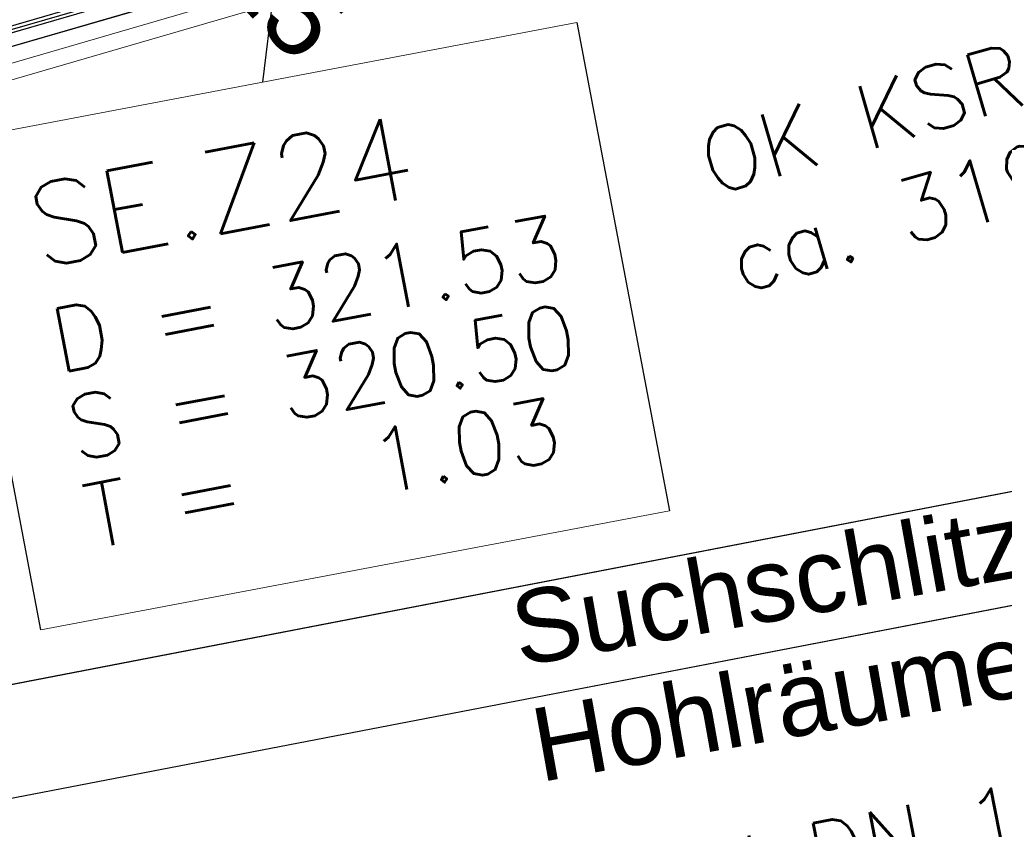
# Model space of a CAD drawing. Header units: metres. Extents: x -502 to 161, y -108 to 174.
# Tile 168 of 256: x -212.91 to -209.84, y -41.27 to -38.73. Entities that reach past the tile are written whole.
import ezdxf

# ---------------------------------------------------------------- set-up
doc = ezdxf.new("R2010")
doc.units = ezdxf.units.M
doc.header["$LTSCALE"] = 0.1
for name, color, linetype in [('BRI31-005.05-5p02-Koordinierung Lageplan 4. BA ZOB West 2022-06-15', 7, 'Continuous'), ('BRI31-005.06-5f07-Koordinierung Lageplan 4. BA ZOB Fernbusbahnh', 7, 'Continuous'), ('BRI32-005.02-5f05-Koordinierung Schemaplan 4 BA ZOB Teilbereich', 7, 'Continuous'), ('BRI32-005.03-5f06-Koordinierung Schemaplan 4 BA ZOB Teilbereich 2 Ost - Bahnhofsallee 2023-01-21', 7, 'Continuous')]:
    doc.layers.add(name, color=color, linetype=linetype)
doc.styles.add('Arial', font='arial.ttf')
doc.styles.add('Txt', font='txt_____.ttf')

msp = doc.modelspace()

# ---------------------------------------------------------------- linework, layer by layer
at = {"layer": 'BRI31-005.05-5p02-Koordinierung Lageplan 4. BA ZOB West 2022-06-15', "color": 1, "linetype": 'Continuous', "lineweight": 25, "true_color": 0xff0000, "transparency": 33554687}
msp.add_line((-211.7361, -35.479), (-212.1559, -38.9294), dxfattribs=at)
at = {"layer": 'BRI31-005.05-5p02-Koordinierung Lageplan 4. BA ZOB West 2022-06-15', "color": 250, "linetype": 'Continuous', "lineweight": 25, "true_color": 0x333333, "transparency": 33554687}
for p, q in [((-259.6612, -49.8299), (-208.862, -40.0259)), ((-259.5949, -50.1735), (-208.7957, -40.3695))]:
    msp.add_line(p, q, dxfattribs=at)
at = {"layer": 'BRI31-005.05-5p02-Koordinierung Lageplan 4. BA ZOB West 2022-06-15', "color": 1, "linetype": 'Continuous', "lineweight": 25, "true_color": 0xff0000, "transparency": 33554687, "flags": 128}
for points in [[(-225.3387, -11.2374), (-229.5957, -18.1714), (-229.0257, -20.8074), (-227.7997, -27.4074), (-227.6647, -27.9944), (-227.4477, -30.3544), (-224.2937, -35.5024), (-224.0217, -35.9484), (-223.2007, -36.4664), (-222.9157, -36.6434), (-217.6127, -39.5814), (-217.2307, -39.7354), (-214.0777, -39.1054), (-207.9547, -37.3244), (-207.4387, -36.8834), (-205.7427, -35.6354), (-202.5457, -34.9364), (-199.0767, -34.0634), (-192.6107, -32.7734), (-185.6937, -31.6434), (-180.2767, -30.7334), (-179.4717, -30.6334), (-178.4147, -30.7934), (-174.3807, -31.4324)], [(-213.1384, -39.1157), (-211.1734, -38.7431), (-210.8839, -40.2699), (-212.8489, -40.6425), (-213.1384, -39.1157)]]:
    msp.add_lwpolyline(points, dxfattribs=at)
at = {"layer": 'BRI31-005.05-5p02-Koordinierung Lageplan 4. BA ZOB West 2022-06-15', "color": 250, "linetype": 'Continuous', "lineweight": 25, "true_color": 0x333333, "transparency": 33554687, "flags": 128}
for points in [[(-225.3307, -11.2434), (-229.5857, -18.1734), (-229.0157, -20.8054), (-227.7897, -27.4054), (-227.6547, -27.9934), (-227.4387, -30.3514), (-224.2857, -35.4974), (-224.0137, -35.9414), (-223.1947, -36.4574), (-222.9107, -36.6354), (-217.6077, -39.5724), (-217.2297, -39.7244), (-214.0807, -39.0964), (-207.9597, -37.3154), (-207.4447, -36.8754), (-205.7467, -35.6254), (-202.5487, -34.9274), (-199.0787, -34.0534), (-192.6127, -32.7634), (-185.6947, -31.6334), (-180.2787, -30.7234), (-179.4717, -30.6234), (-178.4137, -30.7834), (-174.3787, -31.4224)], [(-225.2907, -11.2734), (-229.5327, -18.1824), (-228.9667, -20.7954), (-227.7407, -27.3964), (-227.6047, -27.9884), (-227.3897, -30.3354), (-224.2587, -35.4464), (-223.9867, -35.8994), (-223.1627, -36.4184), (-222.8857, -36.5924), (-217.5837, -39.5284), (-217.0567, -39.7414), (-214.0687, -39.1454), (-207.9377, -37.3614), (-207.4157, -36.9154), (-205.7257, -35.6724), (-202.5377, -34.9764), (-199.0687, -34.1024), (-192.6037, -32.8124), (-185.6867, -31.6824), (-180.2717, -30.7724), (-179.4727, -30.6734), (-178.4207, -30.8324), (-177.8307, -31.0624)]]:
    msp.add_lwpolyline(points, dxfattribs=at)
at = {"layer": 'BRI31-005.05-5p02-Koordinierung Lageplan 4. BA ZOB West 2022-06-15', "color": 114, "linetype": 'Continuous', "lineweight": 25, "true_color": 0x00994c, "transparency": 33554687, "flags": 128}
msp.add_lwpolyline([(-174.3777, -31.4124), (-178.4117, -30.7734), (-179.4707, -30.6134), (-180.2797, -30.7134), (-185.6977, -31.6244), (-192.6137, -32.7544), (-199.0817, -34.0444), (-202.5497, -34.9164), (-205.7517, -35.6174), (-207.4517, -36.8684), (-207.9637, -37.3064), (-214.0827, -39.0854), (-217.2287, -39.7144), (-217.6047, -39.5634), (-222.9057, -36.6254), (-223.1907, -36.4494), (-224.0077, -35.9334), (-224.2767, -35.4914), (-227.4277, -30.3474), (-227.6447, -27.9914), (-227.7807, -27.4034), (-229.0067, -20.8034), (-229.5747, -18.1744), (-225.3227, -11.2494)], dxfattribs=at)
at = {"layer": 'BRI31-005.05-5p02-Koordinierung Lageplan 4. BA ZOB West 2022-06-15', "color": 7, "linetype": 'Continuous', "lineweight": 13, "transparency": 33554687, "flags": 128}
for points in [[(-174.4567, -31.9734), (-178.4767, -31.2244), (-179.4807, -31.0734), (-180.2157, -31.1644), (-185.6227, -32.0744), (-192.5317, -33.2044), (-198.9887, -34.4944), (-202.5047, -35.1234), (-205.6627, -35.8134), (-207.8937, -37.4534), (-214.0447, -39.2434), (-217.2537, -39.8834), (-222.9587, -36.7234), (-224.0877, -36.0134), (-227.5367, -30.3834), (-227.7547, -28.0034), (-227.8877, -27.4234), (-229.1137, -20.8234)], [(-174.4497, -31.9244), (-178.4697, -31.1754), (-179.4797, -31.0234), (-180.2227, -31.1154), (-185.6307, -32.0254), (-192.5407, -33.1554), (-198.9987, -34.4454), (-202.5267, -35.0254), (-205.7047, -35.7194), (-207.3857, -36.9554), (-207.9157, -37.4074), (-214.0567, -39.1944), (-217.2457, -39.8304), (-222.9347, -36.6794), (-223.2167, -36.5024), (-224.0507, -35.9774), (-227.4877, -30.3674), (-227.7047, -27.9984), (-227.8387, -27.4144), (-229.0647, -20.8144)]]:
    msp.add_lwpolyline(points, dxfattribs=at)
at = {"layer": 'BRI31-005.05-5p02-Koordinierung Lageplan 4. BA ZOB West 2022-06-15', "color": 7, "linetype": 'Continuous', "lineweight": 18, "transparency": 33554687, "flags": 128}
msp.add_lwpolyline([(-213.1384, -39.1157), (-211.1734, -38.7431), (-210.8839, -40.2699), (-212.8489, -40.6425), (-213.1384, -39.1157)], dxfattribs=at)
at = {"layer": 'BRI31-005.06-5f07-Koordinierung Lageplan 4. BA ZOB Fernbusbahnh', "color": 1, "linetype": 'Continuous', "lineweight": 25, "true_color": 0xff0000, "transparency": 33554687}
msp.add_line((-211.7361, -35.479), (-212.1559, -38.9294), dxfattribs=at)
at = {"layer": 'BRI31-005.06-5f07-Koordinierung Lageplan 4. BA ZOB Fernbusbahnh', "color": 7, "linetype": 'Continuous', "lineweight": 18, "transparency": 33554687, "flags": 128}
msp.add_lwpolyline([(-213.1384, -39.1157), (-211.1734, -38.7431), (-210.8839, -40.2699), (-212.8489, -40.6425), (-213.1384, -39.1157)], dxfattribs=at)
at = {"layer": 'BRI31-005.06-5f07-Koordinierung Lageplan 4. BA ZOB Fernbusbahnh', "color": 1, "linetype": 'Continuous', "lineweight": 25, "true_color": 0xff0000, "transparency": 33554687, "flags": 128}
msp.add_lwpolyline([(-213.1384, -39.1157), (-211.1734, -38.7431), (-210.8839, -40.2699), (-212.8489, -40.6425), (-213.1384, -39.1157)], dxfattribs=at)
at = {"layer": 'BRI32-005.02-5f05-Koordinierung Schemaplan 4 BA ZOB Teilbereich', "color": 7, "linetype": 'Continuous', "lineweight": 13, "transparency": 33554687, "flags": 128}
for points in [[(-174.4567, -31.9734), (-178.4767, -31.2244), (-179.4807, -31.0734), (-180.2157, -31.1644), (-185.6227, -32.0744), (-192.5317, -33.2044), (-198.9887, -34.4944), (-202.5047, -35.1234), (-205.6627, -35.8134), (-207.8937, -37.4534), (-214.0447, -39.2434), (-217.2537, -39.8834), (-222.9587, -36.7234), (-224.0877, -36.0134), (-227.5367, -30.3834), (-227.7547, -28.0034), (-227.8877, -27.4234), (-229.1137, -20.8234)], [(-174.4497, -31.9244), (-178.4697, -31.1754), (-179.4797, -31.0234), (-180.2227, -31.1154), (-185.6307, -32.0254), (-192.5407, -33.1554), (-198.9987, -34.4454), (-202.5267, -35.0254), (-205.7047, -35.7194), (-207.3857, -36.9554), (-207.9157, -37.4074), (-214.0567, -39.1944), (-217.2457, -39.8304), (-222.9347, -36.6794), (-223.2167, -36.5024), (-224.0507, -35.9774), (-227.4877, -30.3674), (-227.7047, -27.9984), (-227.8387, -27.4144), (-229.0647, -20.8144)]]:
    msp.add_lwpolyline(points, dxfattribs=at)

# ---------------------------------------------------------------- texts
at = {"layer": 'BRI31-005.05-5p02-Koordinierung Lageplan 4. BA ZOB West 2022-06-15', "color": 1, "true_color": 0xff0000, "transparency": 33554687, "attachment_point": 1, "line_spacing_factor": 0.25}
for s, insert, char_height, rotation, style in [('RV 24.8.15', (-213.0016, -37.4788), 0.24, 312.3187, 'Arial'), ('OK KSR', (-210.8073, -39.0931), 0.2, 16.2255, 'Txt'), ('SE.Z24', (-212.9047, -39.2563), 0.26, 10.737, 'Txt'), ('ca. 319,35', (-210.7179, -39.4003), 0.2, 16.2255, 'Txt'), ('D = 321.53', (-212.8313, -39.6434), 0.2, 10.737, 'Txt'), ('S = 320.50', (-212.7791, -39.9185), 0.2, 10.737, 'Txt'), ('T =   1.03', (-212.7269, -40.1936), 0.2, 10.737, 'Txt'), ('Kanal DN 150', (-211.3261, -41.4193), 0.2, 10.9235, 'Txt')]:
    msp.add_mtext(s, dxfattribs=dict(at, insert=insert, char_height=char_height, rotation=rotation, style=style))
at = {"layer": 'BRI31-005.06-5f07-Koordinierung Lageplan 4. BA ZOB Fernbusbahnh', "color": 1, "true_color": 0xff0000, "transparency": 33554687, "attachment_point": 1, "line_spacing_factor": 0.25, "style": 'Txt'}
for s, insert, char_height, rotation in [('OK KSR', (-210.8073, -39.0931), 0.2, 16.2255), ('OK KSR', (-210.8073, -39.0931), 0.2, 16.2255), ('SE.Z24', (-212.9047, -39.2563), 0.26, 10.737), ('ca. 319,35', (-210.7179, -39.4003), 0.2, 16.2255), ('ca. 319,35', (-210.7179, -39.4003), 0.2, 16.2255), ('D = 321.53', (-212.8313, -39.6434), 0.2, 10.737), ('S = 320.50', (-212.7791, -39.9185), 0.2, 10.737), ('T =   1.03', (-212.7269, -40.1936), 0.2, 10.737), ('Kanal DN 150', (-211.3261, -41.4193), 0.2, 10.9235), ('Kanal DN 150', (-211.3261, -41.4193), 0.2, 10.9235)]:
    msp.add_mtext(s, dxfattribs=dict(at, insert=insert, char_height=char_height, rotation=rotation))

# ---------------------------------------------------------------- next in the draw order: wipeouts: each hides what was drawn before it
at = {"color": 255, "linetype": 'Continuous', "lineweight": 5, "transparency": 33554687}
msp.add_wipeout([(-213.1384, -39.1157), (-211.1734, -38.7431), (-210.8839, -40.2699), (-212.8489, -40.6425)], dxfattribs=at).dxf.layer = 'BRI31-005.06-5f07-Koordinierung Lageplan 4. BA ZOB Fernbusbahnh'

# ---------------------------------------------------------------- next in the draw order: linework, layer by layer
at = {"layer": 'BRI31-005.06-5f07-Koordinierung Lageplan 4. BA ZOB Fernbusbahnh', "color": 1, "linetype": 'Continuous', "lineweight": 20, "true_color": 0xff0000, "transparency": 33554687}
msp.add_line((-211.7361, -35.479), (-212.1559, -38.9294), dxfattribs=at)
at = {"layer": 'BRI31-005.06-5f07-Koordinierung Lageplan 4. BA ZOB Fernbusbahnh', "color": 250, "linetype": 'Continuous', "lineweight": 20, "true_color": 0x333333, "transparency": 33554687}
for p, q in [((-259.6612, -49.8299), (-208.862, -40.0259)), ((-259.5949, -50.1735), (-208.7957, -40.3695))]:
    msp.add_line(p, q, dxfattribs=at)
at = {"layer": 'BRI31-005.06-5f07-Koordinierung Lageplan 4. BA ZOB Fernbusbahnh', "color": 1, "linetype": 'Continuous', "lineweight": 20, "true_color": 0xff0000, "transparency": 33554687, "flags": 128}
for points in [[(-225.3387, -11.2374), (-229.5957, -18.1714), (-229.0257, -20.8074), (-227.7997, -27.4074), (-227.6647, -27.9944), (-227.4477, -30.3544), (-224.2937, -35.5024), (-224.0217, -35.9484), (-223.2007, -36.4664), (-222.9157, -36.6434), (-217.6127, -39.5814), (-217.2307, -39.7354), (-214.0777, -39.1054), (-207.9547, -37.3244), (-207.4387, -36.8834), (-205.7427, -35.6354), (-202.5457, -34.9364), (-199.0767, -34.0634), (-192.6107, -32.7734), (-185.6937, -31.6434), (-180.2767, -30.7334), (-179.4717, -30.6334), (-178.4147, -30.7934), (-174.3807, -31.4324)], [(-213.1384, -39.1157), (-211.1734, -38.7431), (-210.8839, -40.2699), (-212.8489, -40.6425), (-213.1384, -39.1157)]]:
    msp.add_lwpolyline(points, dxfattribs=at)
at = {"layer": 'BRI31-005.06-5f07-Koordinierung Lageplan 4. BA ZOB Fernbusbahnh', "color": 250, "linetype": 'Continuous', "lineweight": 20, "true_color": 0x333333, "transparency": 33554687, "flags": 128}
for points in [[(-225.3307, -11.2434), (-229.5857, -18.1734), (-229.0157, -20.8054), (-227.7897, -27.4054), (-227.6547, -27.9934), (-227.4387, -30.3514), (-224.2857, -35.4974), (-224.0137, -35.9414), (-223.1947, -36.4574), (-222.9107, -36.6354), (-217.6077, -39.5724), (-217.2297, -39.7244), (-214.0807, -39.0964), (-207.9597, -37.3154), (-207.4447, -36.8754), (-205.7467, -35.6254), (-202.5487, -34.9274), (-199.0787, -34.0534), (-192.6127, -32.7634), (-185.6947, -31.6334), (-180.2787, -30.7234), (-179.4717, -30.6234), (-178.4137, -30.7834), (-174.3787, -31.4224)], [(-225.2907, -11.2734), (-229.5327, -18.1824), (-228.9667, -20.7954), (-227.7407, -27.3964), (-227.6047, -27.9884), (-227.3897, -30.3354), (-224.2587, -35.4464), (-223.9867, -35.8994), (-223.1627, -36.4184), (-222.8857, -36.5924), (-217.5837, -39.5284), (-217.0567, -39.7414), (-214.0687, -39.1454), (-207.9377, -37.3614), (-207.4157, -36.9154), (-205.7257, -35.6724), (-202.5377, -34.9764), (-199.0687, -34.1024), (-192.6037, -32.8124), (-185.6867, -31.6824), (-180.2717, -30.7724), (-179.4727, -30.6734), (-178.4207, -30.8324), (-177.8307, -31.0624)]]:
    msp.add_lwpolyline(points, dxfattribs=at)
at = {"layer": 'BRI31-005.06-5f07-Koordinierung Lageplan 4. BA ZOB Fernbusbahnh', "color": 114, "linetype": 'Continuous', "lineweight": 20, "true_color": 0x00994c, "transparency": 33554687, "flags": 128}
msp.add_lwpolyline([(-174.3777, -31.4124), (-178.4117, -30.7734), (-179.4707, -30.6134), (-180.2797, -30.7134), (-185.6977, -31.6244), (-192.6137, -32.7544), (-199.0817, -34.0444), (-202.5497, -34.9164), (-205.7517, -35.6174), (-207.4517, -36.8684), (-207.9637, -37.3064), (-214.0827, -39.0854), (-217.2287, -39.7144), (-217.6047, -39.5634), (-222.9057, -36.6254), (-223.1907, -36.4494), (-224.0077, -35.9334), (-224.2767, -35.4914), (-227.4277, -30.3474), (-227.6447, -27.9914), (-227.7807, -27.4034), (-229.0067, -20.8034), (-229.5747, -18.1744), (-225.3227, -11.2494)], dxfattribs=at)
at = {"layer": 'BRI31-005.06-5f07-Koordinierung Lageplan 4. BA ZOB Fernbusbahnh', "color": 7, "linetype": 'Continuous', "lineweight": 9, "transparency": 33554687, "flags": 128}
for points in [[(-174.4567, -31.9734), (-178.4767, -31.2244), (-179.4807, -31.0734), (-180.2157, -31.1644), (-185.6227, -32.0744), (-192.5317, -33.2044), (-198.9887, -34.4944), (-202.5047, -35.1234), (-205.6627, -35.8134), (-207.8937, -37.4534), (-214.0447, -39.2434), (-217.2537, -39.8834), (-222.9587, -36.7234), (-224.0877, -36.0134), (-227.5367, -30.3834), (-227.7547, -28.0034), (-227.8877, -27.4234), (-229.1137, -20.8234)], [(-174.4497, -31.9244), (-178.4697, -31.1754), (-179.4797, -31.0234), (-180.2227, -31.1154), (-185.6307, -32.0254), (-192.5407, -33.1554), (-198.9987, -34.4454), (-202.5267, -35.0254), (-205.7047, -35.7194), (-207.3857, -36.9554), (-207.9157, -37.4074), (-214.0567, -39.1944), (-217.2457, -39.8304), (-222.9347, -36.6794), (-223.2167, -36.5024), (-224.0507, -35.9774), (-227.4877, -30.3674), (-227.7047, -27.9984), (-227.8387, -27.4144), (-229.0647, -20.8144)]]:
    msp.add_lwpolyline(points, dxfattribs=at)
at = {"layer": 'BRI31-005.06-5f07-Koordinierung Lageplan 4. BA ZOB Fernbusbahnh', "color": 7, "linetype": 'Continuous', "lineweight": 13, "transparency": 33554687, "flags": 128}
msp.add_lwpolyline([(-213.1384, -39.1157), (-211.1734, -38.7431), (-210.8839, -40.2699), (-212.8489, -40.6425), (-213.1384, -39.1157)], dxfattribs=at)
at = {"layer": 'BRI31-005.06-5f07-Koordinierung Lageplan 4. BA ZOB Fernbusbahnh', "color": 2, "linetype": 'Continuous', "true_color": 0xffff00, "transparency": 33554687}
msp.add_solid([(-249.5446, -45.8072), (-249.6124, -45.4638), (-208.6653, -37.6584), (-208.7337, -37.3151)], dxfattribs=at)
at = {"layer": 'BRI32-005.03-5f06-Koordinierung Schemaplan 4 BA ZOB Teilbereich 2 Ost - Bahnhofsallee 2023-01-21', "color": 7, "linetype": 'Continuous', "lineweight": 9, "transparency": 33554687, "flags": 128}
for points in [[(-174.4567, -31.9734), (-178.4767, -31.2244), (-179.4807, -31.0734), (-180.2157, -31.1644), (-185.6227, -32.0744), (-192.5317, -33.2044), (-198.9887, -34.4944), (-202.5047, -35.1234), (-205.6627, -35.8134), (-207.8937, -37.4534), (-214.0447, -39.2434), (-217.2537, -39.8834), (-222.9587, -36.7234), (-224.0877, -36.0134), (-227.5367, -30.3834), (-227.7547, -28.0034), (-227.8877, -27.4234), (-229.1137, -20.8234)], [(-174.4497, -31.9244), (-178.4697, -31.1754), (-179.4797, -31.0234), (-180.2227, -31.1154), (-185.6307, -32.0254), (-192.5407, -33.1554), (-198.9987, -34.4454), (-202.5267, -35.0254), (-205.7047, -35.7194), (-207.3857, -36.9554), (-207.9157, -37.4074), (-214.0567, -39.1944), (-217.2457, -39.8304), (-222.9347, -36.6794), (-223.2167, -36.5024), (-224.0507, -35.9774), (-227.4877, -30.3674), (-227.7047, -27.9984), (-227.8387, -27.4144), (-229.0647, -20.8144)]]:
    msp.add_lwpolyline(points, dxfattribs=at)

# ---------------------------------------------------------------- next in the draw order: texts
at = {"layer": 'BRI31-005.06-5f07-Koordinierung Lageplan 4. BA ZOB Fernbusbahnh', "color": 1, "true_color": 0xff0000, "transparency": 33554687, "attachment_point": 1, "line_spacing_factor": 0.25}
for s, insert, char_height, rotation, style in [('RV 24.8.15', (-213.0016, -37.4788), 0.24, 312.3187, 'Arial'), ('SE.Z24', (-212.9047, -39.2563), 0.26, 10.737, 'Txt'), ('D = 321.53', (-212.8313, -39.6434), 0.2, 10.737, 'Txt'), ('S = 320.50', (-212.7791, -39.9185), 0.2, 10.737, 'Txt'), ('T =   1.03', (-212.7269, -40.1936), 0.2, 10.737, 'Txt'), ('Suchschlitze, ggf.', (-211.3934, -40.5309), 0.23, 10.1298, 'Arial'), ('Hohlräume verfüllen', (-211.3286, -40.8931), 0.23, 10.1298, 'Arial')]:
    msp.add_mtext(s, dxfattribs=dict(at, insert=insert, char_height=char_height, rotation=rotation, style=style))

doc.saveas('drawing.dxf')
